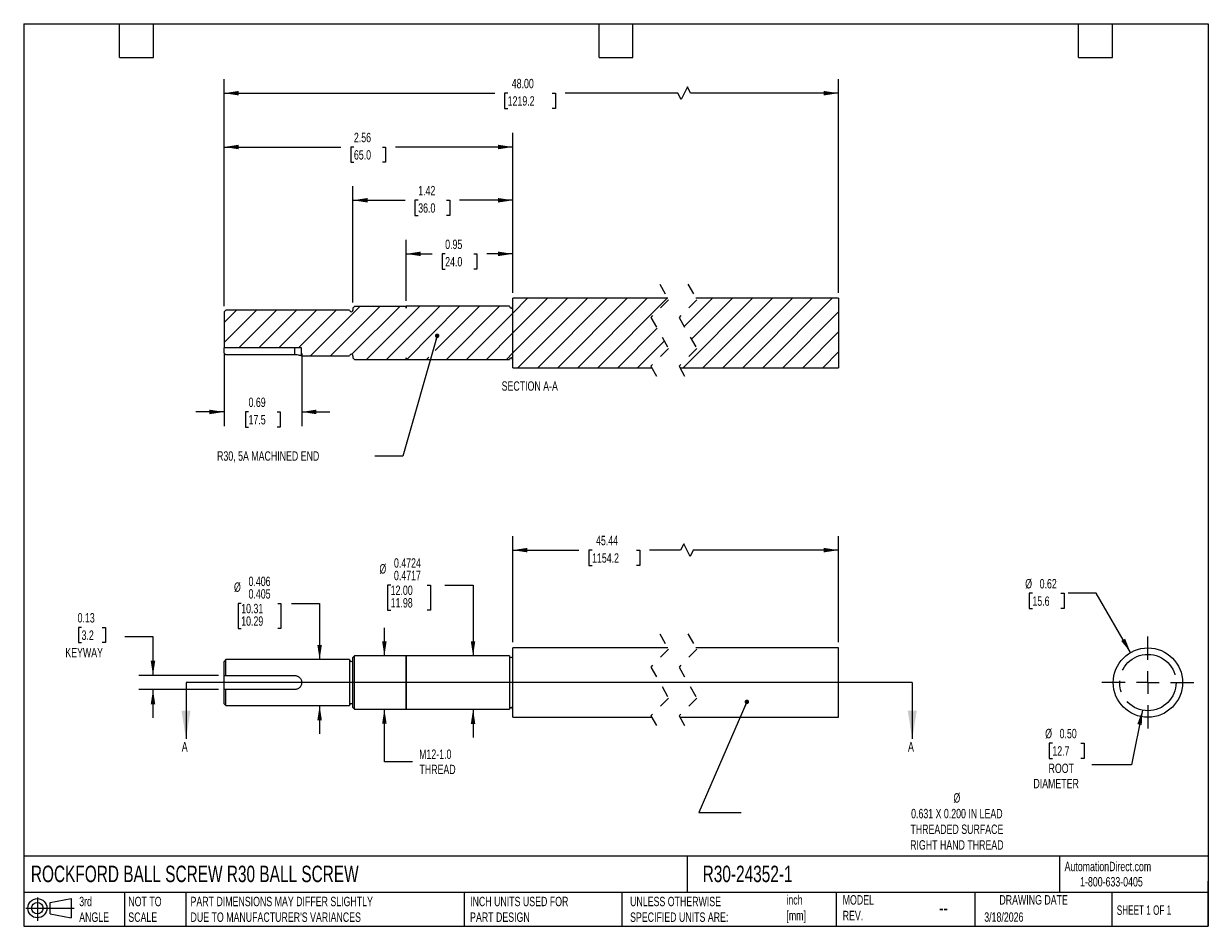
# Model space of a CAD drawing. Header units: inches. Extents: x 0.2 to 10.8, y 0.2 to 8.2.
import ezdxf

# ---------------------------------------------------------------- set-up
doc = ezdxf.new("R2010")
doc.units = ezdxf.units.IN
doc.header["$MEASUREMENT"] = 0
for name, pattern in [('SLD-Center', [0.75, 0.6, -0.05, 0.05, -0.05]), ('SLD-Dashed', [0.075, 0.05, -0.025]), ('SLD-Solid', [0])]:
    doc.linetypes.add(name, pattern=pattern)
for name, color, linetype in [('CENTER', 40, 'SLD-Center'), ('HATCH', 6, 'SLD-Solid'), ('SLD-DEFPOINTS', 7, 'Continuous')]:
    doc.layers.add(name, color=color, linetype=linetype)
doc.layers.add('DIMENSIONS', color=140, linetype='SLD-Solid', lineweight=25)
doc.layers.add('TEXT', color=140, linetype='SLD-Solid', lineweight=25)
doc.styles.add('SLDTEXTSTYLE0', font='TXT', dxfattribs={"width": 0.7})
doc.styles.add('SLDTEXTSTYLE1', font='TXT', dxfattribs={"width": 0.65})
doc.dimstyles.new('SLDDIMSTYLE0', dxfattribs={"dimtxt": 0.084961, "dimasz": 0.13, "dimexe": 0, "dimexo": 0.0625, "dimgap": 0.02124, "dimtad": 0, "dimtih": 1, "dimtoh": 1, "dimrnd": 1e-09, "dimzin": 12, "dimdsep": 46, "dimtxsty": 'SLDTEXTSTYLE0', "dimsah": 1, "dimcen": 0.09, "dimadec": 0, "dimazin": 3, "dimtfac": 1, "dimtofl": 0, "dimtmove": 0, "dimatfit": 3, "dimfxl": 0, "dimfrac": 2, "dimtolj": 1, "dimtzin": 12, "dimarcsym": 0})
doc.dimstyles.new('SLDDIMSTYLE1', dxfattribs={"dimtxt": 0.084961, "dimasz": 0.13, "dimexe": 0, "dimexo": 0.0625, "dimgap": 0.02124, "dimtad": 0, "dimtih": 1, "dimtoh": 1, "dimdec": 4, "dimrnd": 1e-09, "dimdsep": 46, "dimtxsty": 'SLDTEXTSTYLE0', "dimsah": 1, "dimcen": 0.09, "dimadec": 0, "dimazin": 2, "dimlim": 1, "dimtp": -0.0002, "dimtm": 0.0009, "dimtfac": 1, "dimtdec": 4, "dimtmove": 0, "dimatfit": 0, "dimfxl": 0, "dimfrac": 2, "dimtolj": 1, "dimtzin": 4, "dimarcsym": 0})
doc.dimstyles.new('SLDDIMSTYLE2', dxfattribs={"dimtxt": 0.084961, "dimasz": 0.13, "dimexe": 0, "dimexo": 0.0625, "dimgap": 0.02124, "dimtad": 0, "dimtih": 1, "dimtoh": 1, "dimrnd": 1e-09, "dimzin": 12, "dimdsep": 46, "dimtxsty": 'SLDTEXTSTYLE0', "dimsah": 1, "dimcen": 0.09, "dimadec": 0, "dimazin": 3, "dimtfac": 1, "dimtmove": 0, "dimatfit": 0, "dimfxl": 0, "dimfrac": 2, "dimtolj": 1, "dimtzin": 12, "dimarcsym": 0})
doc.dimstyles.new('SLDDIMSTYLE3', dxfattribs={"dimtxt": 0.084961, "dimasz": 0.13, "dimexe": 0, "dimexo": 0.0625, "dimgap": 0.02124, "dimtad": 0, "dimtih": 1, "dimtoh": 1, "dimdec": 3, "dimrnd": 1e-09, "dimdsep": 46, "dimtxsty": 'SLDTEXTSTYLE0', "dimsah": 1, "dimcen": 0.09, "dimadec": 0, "dimazin": 2, "dimlim": 1, "dimtm": 0.001, "dimtfac": 1, "dimtdec": 3, "dimtmove": 0, "dimatfit": 0, "dimfxl": 0, "dimfrac": 2, "dimtolj": 1, "dimtzin": 12, "dimarcsym": 0})
doc.dimstyles.new('SLDDIMSTYLE4', dxfattribs={"dimtxt": 0.084961, "dimasz": 0.13, "dimexe": 0, "dimexo": 0.0625, "dimgap": 0.02124, "dimtad": 0, "dimtih": 1, "dimtoh": 1, "dimrnd": 1e-09, "dimdsep": 46, "dimtxsty": 'SLDTEXTSTYLE0', "dimsah": 1, "dimcen": 0.09, "dimadec": 0, "dimazin": 2, "dimtfac": 1, "dimtmove": 0, "dimatfit": 0, "dimfxl": 0, "dimfrac": 2, "dimtolj": 1, "dimtzin": 12, "dimarcsym": 0})
doc.dimstyles.new('SLDDIMSTYLE5', dxfattribs={"dimtxt": 0.18, "dimasz": 0.04, "dimexe": 0, "dimexo": 0.0625, "dimgap": 0, "dimtad": 0, "dimtih": 1, "dimtoh": 1, "dimdec": 0, "dimrnd": 1e-09, "dimzin": 0, "dimdsep": 46, "dimtxsty": 'Standard', "dimblk1": 'DOT', "dimblk2": 'DOT', "dimsah": 1, "dimcen": 0.09, "dimadec": 0, "dimazin": 0, "dimtfac": 0.04, "dimtdec": 0, "dimtofl": 0, "dimtmove": 0, "dimatfit": 3, "dimldrblk": 'DOT', "dimfxl": 0, "dimfrac": 2, "dimtolj": 1, "dimtzin": 0, "dimarcsym": 0})
doc.dimstyles.new('SLDDIMSTYLE6', dxfattribs={"dimtxt": 0.084961, "dimasz": 0.13, "dimexe": 0, "dimexo": 0.0625, "dimgap": 0.02124, "dimtad": 0, "dimtih": 1, "dimtoh": 1, "dimrnd": 1e-09, "dimzin": 0, "dimdsep": 46, "dimtxsty": 'SLDTEXTSTYLE0', "dimsah": 1, "dimcen": 0, "dimadec": 0, "dimazin": 0, "dimtfac": 1, "dimtofl": 0, "dimtmove": 0, "dimatfit": 3, "dimfxl": 0, "dimfrac": 2, "dimtolj": 1, "dimtzin": 12, "dimarcsym": 0})
doc.dimstyles.new('SLDDIMSTYLE7', dxfattribs={"dimtxt": 0.084961, "dimasz": 0.13, "dimexe": 0, "dimexo": 0.0625, "dimgap": 0.02124, "dimtad": 0, "dimtih": 1, "dimtoh": 1, "dimrnd": 1e-09, "dimdsep": 46, "dimtxsty": 'SLDTEXTSTYLE0', "dimsah": 1, "dimcen": 0, "dimadec": 0, "dimazin": 2, "dimtfac": 1, "dimtofl": 0, "dimtmove": 0, "dimatfit": 3, "dimfxl": 0, "dimfrac": 2, "dimtolj": 1, "dimtzin": 12, "dimarcsym": 0})
doc.dimstyles.new('SLDDIMSTYLE8', dxfattribs={"dimtxt": 0.084961, "dimasz": 0.13, "dimexe": 0, "dimexo": 0.0625, "dimgap": 0.02124, "dimtad": 0, "dimtih": 1, "dimtoh": 1, "dimrnd": 1e-09, "dimdsep": 46, "dimtxsty": 'SLDTEXTSTYLE0', "dimsah": 1, "dimcen": 0.09, "dimadec": 0, "dimazin": 2, "dimtfac": 1, "dimtofl": 0, "dimtmove": 0, "dimatfit": 3, "dimfxl": 0, "dimfrac": 2, "dimtolj": 1, "dimtzin": 12, "dimarcsym": 0})
doc.dimstyles.new('SLDDIMSTYLE9', dxfattribs={"dimtxt": 0.084961, "dimasz": 0.13, "dimexe": 0, "dimexo": 0.0625, "dimgap": 0.02124, "dimtad": 0, "dimtih": 1, "dimtoh": 1, "dimrnd": 1e-09, "dimzin": 4, "dimdsep": 46, "dimtxsty": 'SLDTEXTSTYLE0', "dimsah": 1, "dimcen": 0.09, "dimadec": 0, "dimazin": 1, "dimtfac": 1, "dimtofl": 0, "dimtmove": 0, "dimatfit": 3, "dimfxl": 0, "dimfrac": 2, "dimtolj": 1, "dimtzin": 12, "dimarcsym": 0})

# ---------------------------------------------------------------- blocks, each defined once
blk = doc.blocks.new('Block11')
at = {"color": 7, "linetype": 'SLD-Solid', "lineweight": 18}
for p, q in [((0, 0.113), (0.428, 0.113)), ((0.102, 0.209), (0.102, 0)), ((0.216, 0.164), (0.401, 0.198)), ((0.216, 0.063), (0.216, 0.164)), ((0.401, 0.198), (0.401, 0.029)), ((0.216, 0.063), (0.401, 0.029))]:
    blk.add_line(p, q, dxfattribs=at)
for radius in [0.0846, 0.0506]:
    blk.add_circle((0.102, 0.113), radius, dxfattribs=at)
blk = doc.blocks.new('Block12')
at = {"layer": 'SLD-DEFPOINTS'}
blk.add_blockref('Block11', (0, 0), dxfattribs=at)
blk = doc.blocks.new('_D')
at = {"layer": 'DIMENSIONS'}
for p, q in [((4.585, 2.768), (4.585, 3.709)), ((7.472, 2.768), (7.472, 3.709)), ((4.585, 3.584), (5.172, 3.584)), ((5.288, 3.584), (5.259, 3.584)), ((5.259, 3.584), (5.259, 3.449)), ((5.681, 3.584), (5.71, 3.584)), ((5.71, 3.584), (5.71, 3.449)), ((6.073, 3.584), (5.797, 3.584)), ((6.101, 3.64), (6.073, 3.584)), ((6.156, 3.529), (6.101, 3.64)), ((6.184, 3.584), (6.156, 3.529)), ((7.472, 3.584), (6.184, 3.584)), ((5.259, 3.449), (5.288, 3.449)), ((5.71, 3.449), (5.681, 3.449))]:
    blk.add_line(p, q, dxfattribs=at)
for points in [[(4.585, 3.584), (4.715, 3.564), (4.715, 3.604)], [(7.472, 3.584), (7.342, 3.604), (7.342, 3.564)]]:
    blk.add_solid(points, dxfattribs=at)
at = {"layer": 'DIMENSIONS', "char_height": 0.0833, "attachment_point": 1, "style": 'SLDTEXTSTYLE0'}
for s, insert in [('45.44', (5.323, 3.711)), ('1154.2', (5.288, 3.556))]:
    blk.add_mtext(s, dxfattribs=dict(at, insert=insert))
blk = doc.blocks.new('_D_1')
at = {"layer": 'DIMENSIONS'}
for p, q in [((3.503, 3.274), (3.474, 3.274)), ((3.474, 3.274), (3.474, 3.052)), ((3.826, 3.274), (3.855, 3.274)), ((3.855, 3.274), (3.855, 3.052)), ((3.983, 3.274), (4.233, 3.274)), ((4.233, 3.274), (4.233, 2.647)), ((3.474, 3.052), (3.503, 3.052)), ((3.855, 3.052), (3.826, 3.052)), ((4.233, 2.174), (4.233, 1.924))]:
    blk.add_line(p, q, dxfattribs=at)
for points in [[(4.233, 2.647), (4.253, 2.777), (4.213, 2.777)], [(4.233, 2.174), (4.213, 2.044), (4.253, 2.044)]]:
    blk.add_solid(points, dxfattribs=at)
at = {"layer": 'DIMENSIONS', "char_height": 0.0833, "attachment_point": 1, "style": 'SLDTEXTSTYLE0'}
for s, insert in [('0.4724', (3.532, 3.512)), ('%%c', (3.403, 3.46)), ('0.4717', (3.532, 3.401)), ('12.00', (3.503, 3.27)), ('11.98', (3.503, 3.159))]:
    blk.add_mtext(s, dxfattribs=dict(at, insert=insert))
blk = doc.blocks.new('_D_2')
at = {"layer": 'DIMENSIONS'}
for p, q in [((3.447, 2.646), (3.447, 2.896)), ((3.447, 1.709), (3.447, 2.175)), ((3.697, 1.709), (3.447, 1.709))]:
    blk.add_line(p, q, dxfattribs=at)
for points in [[(3.447, 2.646), (3.467, 2.776), (3.427, 2.776)], [(3.447, 2.175), (3.427, 2.045), (3.467, 2.045)]]:
    blk.add_solid(points, dxfattribs=at)
at = {"layer": 'DIMENSIONS', "char_height": 0.0833, "attachment_point": 1, "style": 'SLDTEXTSTYLE0'}
for s, insert in [('M12-1.0', (3.755, 1.817)), ('THREAD', (3.758, 1.682))]:
    blk.add_mtext(s, dxfattribs=dict(at, insert=insert))
blk = doc.blocks.new('_D_3')
at = {"layer": 'DIMENSIONS'}
for p, q in [((2.178, 3.112), (2.15, 3.112)), ((2.15, 3.112), (2.15, 2.889)), ((2.502, 3.112), (2.53, 3.112)), ((2.53, 3.112), (2.53, 2.889)), ((2.623, 3.112), (2.873, 3.112)), ((2.873, 3.112), (2.873, 2.613)), ((2.15, 2.889), (2.178, 2.889)), ((2.53, 2.889), (2.502, 2.889)), ((2.873, 2.207), (2.873, 1.957))]:
    blk.add_line(p, q, dxfattribs=at)
for points in [[(2.873, 2.613), (2.893, 2.743), (2.853, 2.743)], [(2.873, 2.207), (2.853, 2.077), (2.893, 2.077)]]:
    blk.add_solid(points, dxfattribs=at)
at = {"layer": 'DIMENSIONS', "char_height": 0.0833, "attachment_point": 1, "style": 'SLDTEXTSTYLE0'}
for s, insert in [('%%c', (2.114, 3.298)), ('0.406', (2.243, 3.349)), ('0.405', (2.243, 3.238)), ('10.31', (2.178, 3.108)), ('10.29', (2.178, 2.997))]:
    blk.add_mtext(s, dxfattribs=dict(at, insert=insert))
blk = doc.blocks.new('_D_4')
at = {"layer": 'DIMENSIONS'}
for p, q in [((0.763, 2.899), (0.735, 2.899)), ((0.735, 2.899), (0.735, 2.764)), ((0.945, 2.899), (0.974, 2.899)), ((0.974, 2.899), (0.974, 2.764)), ((0.735, 2.764), (0.763, 2.764)), ((0.974, 2.764), (0.945, 2.764)), ((1.146, 2.82), (1.396, 2.82)), ((1.396, 2.82), (1.396, 2.473)), ((1.976, 2.473), (1.271, 2.473)), ((1.976, 2.348), (1.271, 2.348)), ((1.396, 2.348), (1.396, 2.098))]:
    blk.add_line(p, q, dxfattribs=at)
for points in [[(1.396, 2.473), (1.416, 2.603), (1.376, 2.603)], [(1.396, 2.348), (1.376, 2.218), (1.416, 2.218)]]:
    blk.add_solid(points, dxfattribs=at)
at = {"layer": 'DIMENSIONS', "char_height": 0.0833, "attachment_point": 1, "style": 'SLDTEXTSTYLE0'}
for s, insert in [('0.13', (0.728, 3.026)), ('3.2', (0.763, 2.872)), ('KEYWAY', (0.619, 2.718))]:
    blk.add_mtext(s, dxfattribs=dict(at, insert=insert))
blk = doc.blocks.new('_Dot')
at = {"color": 0, "linetype": 'ByBlock', "lineweight": -2}
blk.add_line((-0.5, 0), (-1, 0), dxfattribs=at)
at = {"color": 0, "linetype": 'ByBlock', "const_width": 0.5}
blk.add_lwpolyline([(-0.25, 0, 1), (0.25, 0, 1)], format="xyb", close=True, dxfattribs=at)
blk = doc.blocks.new('_D_5')
at = {"layer": 'DIMENSIONS'}
for p, q in [((10.166, 2.165), (10.07, 1.682)), ((9.368, 1.873), (9.34, 1.873)), ((9.34, 1.873), (9.34, 1.738)), ((9.621, 1.873), (9.649, 1.873)), ((9.649, 1.873), (9.649, 1.738)), ((9.34, 1.738), (9.368, 1.738)), ((9.649, 1.738), (9.621, 1.738)), ((10.07, 1.682), (9.717, 1.682))]:
    blk.add_line(p, q, dxfattribs=at)
blk.add_solid([(10.166, 2.165), (10.121, 2.042), (10.16, 2.034)], dxfattribs=at)
at = {"layer": 'DIMENSIONS', "char_height": 0.0833, "attachment_point": 1, "style": 'SLDTEXTSTYLE0'}
for s, insert in [('%%c', (9.304, 2)), ('0.50', (9.432, 2)), ('12.7', (9.368, 1.846)), ('ROOT', (9.334, 1.692)), ('DIAMETER', (9.2, 1.557))]:
    blk.add_mtext(s, dxfattribs=dict(at, insert=insert))
blk = doc.blocks.new('_D_6')
at = {"layer": 'DIMENSIONS'}
for p, q in [((9.191, 3.202), (9.162, 3.202)), ((9.162, 3.202), (9.162, 3.067)), ((9.443, 3.202), (9.472, 3.202)), ((9.472, 3.202), (9.472, 3.067)), ((9.757, 3.202), (9.507, 3.202)), ((10.061, 2.677), (9.757, 3.202)), ((9.162, 3.067), (9.191, 3.067)), ((9.472, 3.067), (9.443, 3.067))]:
    blk.add_line(p, q, dxfattribs=at)
blk.add_solid([(10.061, 2.677), (10.013, 2.799), (9.978, 2.779)], dxfattribs=at)
at = {"layer": 'DIMENSIONS', "char_height": 0.0833, "attachment_point": 1, "style": 'SLDTEXTSTYLE0'}
for s, insert in [('%%c', (9.127, 3.328)), ('0.62', (9.255, 3.328)), ('15.6', (9.191, 3.174))]:
    blk.add_mtext(s, dxfattribs=dict(at, insert=insert))
blk = doc.blocks.new('SW_CENTERMARKSYMBOL_0')
at = {"layer": 'CENTER', "color": 0}
for p, q in [((0, 0.2), (0, 0.4075)), ((-0.2, 0), (-0.4075, 0)), ((0, 0), (-0.1, 0)), ((0, 0), (0, 0.1)), ((0, 0), (0, -0.1)), ((0, 0), (0.1, 0)), ((0.2, 0), (0.4075, 0)), ((0, -0.2), (0, -0.4075))]:
    blk.add_line(p, q, dxfattribs=at)
blk = doc.blocks.new('_D_7')
at = {"layer": 'DIMENSIONS'}
for p, q in [((2.026, 5.328), (2.026, 4.684)), ((2.714, 5.328), (2.714, 4.684)), ((2.026, 4.809), (1.776, 4.809)), ((2.243, 4.809), (2.215, 4.809)), ((2.215, 4.809), (2.215, 4.674)), ((2.496, 4.809), (2.524, 4.809)), ((2.524, 4.809), (2.524, 4.674)), ((2.714, 4.809), (2.964, 4.809)), ((2.215, 4.674), (2.243, 4.674)), ((2.524, 4.674), (2.496, 4.674))]:
    blk.add_line(p, q, dxfattribs=at)
for points in [[(2.026, 4.809), (1.896, 4.829), (1.896, 4.789)], [(2.714, 4.809), (2.844, 4.789), (2.844, 4.829)]]:
    blk.add_solid(points, dxfattribs=at)
at = {"layer": 'DIMENSIONS', "char_height": 0.0833, "attachment_point": 1, "style": 'SLDTEXTSTYLE0'}
for s, insert in [('0.69', (2.243, 4.936)), ('17.5', (2.243, 4.782))]:
    blk.add_mtext(s, dxfattribs=dict(at, insert=insert))
blk = doc.blocks.new('_D_8')
at = {"layer": 'DIMENSIONS'}
for p, q in [((3.64, 5.795), (3.64, 6.335)), ((4.585, 5.866), (4.585, 6.335)), ((3.64, 6.21), (3.871, 6.21)), ((3.986, 6.21), (3.958, 6.21)), ((3.958, 6.21), (3.958, 6.075)), ((4.239, 6.21), (4.267, 6.21)), ((4.267, 6.21), (4.267, 6.075)), ((4.585, 6.21), (4.354, 6.21)), ((3.958, 6.075), (3.986, 6.075)), ((4.267, 6.075), (4.239, 6.075))]:
    blk.add_line(p, q, dxfattribs=at)
for points in [[(3.64, 6.21), (3.77, 6.19), (3.77, 6.23)], [(4.585, 6.21), (4.455, 6.23), (4.455, 6.19)]]:
    blk.add_solid(points, dxfattribs=at)
at = {"layer": 'DIMENSIONS', "char_height": 0.0833, "attachment_point": 1, "style": 'SLDTEXTSTYLE0'}
for s, insert in [('0.95', (3.986, 6.336)), ('24.0', (3.986, 6.182))]:
    blk.add_mtext(s, dxfattribs=dict(at, insert=insert))
blk = doc.blocks.new('_D_9')
at = {"layer": 'DIMENSIONS'}
for p, q in [((3.168, 5.779), (3.168, 6.81)), ((4.585, 5.866), (4.585, 6.81)), ((3.168, 6.685), (3.632, 6.685)), ((3.747, 6.685), (3.718, 6.685)), ((3.718, 6.685), (3.718, 6.55)), ((3.999, 6.685), (4.028, 6.685)), ((4.028, 6.685), (4.028, 6.55)), ((4.585, 6.685), (4.114, 6.685)), ((3.718, 6.55), (3.747, 6.55)), ((4.028, 6.55), (3.999, 6.55))]:
    blk.add_line(p, q, dxfattribs=at)
for points in [[(3.168, 6.685), (3.298, 6.665), (3.298, 6.705)], [(4.585, 6.685), (4.455, 6.705), (4.455, 6.665)]]:
    blk.add_solid(points, dxfattribs=at)
at = {"layer": 'DIMENSIONS', "char_height": 0.0833, "attachment_point": 1, "style": 'SLDTEXTSTYLE0'}
for s, insert in [('1.42', (3.747, 6.812)), ('36.0', (3.747, 6.658))]:
    blk.add_mtext(s, dxfattribs=dict(at, insert=insert))
blk = doc.blocks.new('_D_10')
at = {"layer": 'DIMENSIONS'}
for p, q in [((2.026, 5.747), (2.026, 7.282)), ((4.585, 5.866), (4.585, 7.282)), ((2.026, 7.157), (3.062, 7.157)), ((3.177, 7.157), (3.149, 7.157)), ((3.149, 7.157), (3.149, 7.022)), ((3.43, 7.157), (3.458, 7.157)), ((3.458, 7.157), (3.458, 7.022)), ((4.585, 7.157), (3.545, 7.157)), ((3.149, 7.022), (3.177, 7.022)), ((3.458, 7.022), (3.43, 7.022))]:
    blk.add_line(p, q, dxfattribs=at)
for points in [[(2.026, 7.157), (2.156, 7.137), (2.156, 7.177)], [(4.585, 7.157), (4.455, 7.177), (4.455, 7.137)]]:
    blk.add_solid(points, dxfattribs=at)
at = {"layer": 'DIMENSIONS', "char_height": 0.0833, "attachment_point": 1, "style": 'SLDTEXTSTYLE0'}
for s, insert in [('2.56', (3.177, 7.283)), ('65.0', (3.177, 7.129))]:
    blk.add_mtext(s, dxfattribs=dict(at, insert=insert))
blk = doc.blocks.new('_D_11')
at = {"layer": 'DIMENSIONS'}
for p, q in [((2.026, 5.747), (2.026, 7.759)), ((6.133, 7.69), (6.077, 7.579)), ((6.16, 7.634), (6.133, 7.69)), ((7.472, 5.866), (7.472, 7.759)), ((2.026, 7.634), (4.425, 7.634)), ((4.54, 7.634), (4.512, 7.634)), ((4.512, 7.634), (4.512, 7.499)), ((4.934, 7.634), (4.963, 7.634)), ((4.963, 7.634), (4.963, 7.499)), ((6.049, 7.634), (5.049, 7.634)), ((6.077, 7.579), (6.049, 7.634)), ((7.472, 7.634), (6.16, 7.634)), ((4.512, 7.499), (4.54, 7.499)), ((4.963, 7.499), (4.934, 7.499))]:
    blk.add_line(p, q, dxfattribs=at)
for points in [[(2.026, 7.634), (2.156, 7.614), (2.156, 7.654)], [(7.472, 7.634), (7.342, 7.654), (7.342, 7.614)]]:
    blk.add_solid(points, dxfattribs=at)
at = {"layer": 'DIMENSIONS', "char_height": 0.0833, "attachment_point": 1, "style": 'SLDTEXTSTYLE0'}
for s, insert in [('48.00', (4.576, 7.761)), ('1219.2', (4.54, 7.607))]:
    blk.add_mtext(s, dxfattribs=dict(at, insert=insert))
blk = doc.blocks.new('SW_HATCH_0')
at = {"layer": 'HATCH', "color": 0}
for p, q in [((-1.52, 0.12), (-1.389, 0.251)), ((-1.52, -0.056), (-1.212, 0.251)), ((-1.52, -0.233), (-1.036, 0.251)), ((-1.52, 0.12), (-1.389, 0.251)), ((-1.52, -0.056), (-1.212, 0.251)), ((-1.52, -0.233), (-1.036, 0.251)), ((-1.52, 0.12), (-1.389, 0.251)), ((-1.52, -0.056), (-1.212, 0.251)), ((-1.52, -0.233), (-1.036, 0.251)), ((-1.474, -0.364), (-0.859, 0.251)), ((-1.474, -0.364), (-0.859, 0.251)), ((-1.474, -0.364), (-0.859, 0.251)), ((-1.297, -0.364), (-0.682, 0.251)), ((-1.297, -0.364), (-0.682, 0.251)), ((-1.297, -0.364), (-0.682, 0.251)), ((-1.12, -0.364), (-0.505, 0.251)), ((-1.12, -0.364), (-0.505, 0.251)), ((-1.12, -0.364), (-0.505, 0.251)), ((-0.944, -0.364), (-0.329, 0.251)), ((-0.944, -0.364), (-0.329, 0.251)), ((-0.944, -0.364), (-0.329, 0.251)), ((-0.767, -0.364), (-0.152, 0.251)), ((-0.767, -0.364), (-0.152, 0.251)), ((-0.767, -0.364), (-0.152, 0.251)), ((-0.01, -0.364), (0.605, 0.251)), ((-0.01, -0.364), (0.605, 0.251)), ((-0.01, -0.364), (0.605, 0.251)), ((0, 0), (0.251, 0.251)), ((0, 0), (0.251, 0.251)), ((0, 0), (0.251, 0.251)), ((0.064, -0.112), (0.428, 0.251)), ((0.064, -0.112), (0.428, 0.251)), ((0.064, -0.112), (0.428, 0.251)), ((0.166, -0.364), (0.781, 0.251)), ((0.166, -0.364), (0.781, 0.251)), ((0.166, -0.364), (0.781, 0.251)), ((0.343, -0.364), (0.958, 0.251)), ((0.343, -0.364), (0.958, 0.251)), ((0.343, -0.364), (0.958, 0.251)), ((0.52, -0.364), (1.135, 0.251)), ((0.52, -0.364), (1.135, 0.251)), ((0.52, -0.364), (1.135, 0.251)), ((0.697, -0.364), (1.312, 0.251)), ((0.697, -0.364), (1.312, 0.251)), ((0.697, -0.364), (1.312, 0.251)), ((-4.079, 0.036), (-3.969, 0.147)), ((-4.079, -0.141), (-3.792, 0.147)), ((-4.079, 0.036), (-3.969, 0.147)), ((-4.079, -0.141), (-3.792, 0.147)), ((-4.079, 0.036), (-3.969, 0.147)), ((-4.079, -0.141), (-3.792, 0.147)), ((-3.949, -0.187), (-3.615, 0.147)), ((-3.949, -0.187), (-3.615, 0.147)), ((-3.949, -0.187), (-3.615, 0.147)), ((-3.772, -0.187), (-3.438, 0.147)), ((-3.772, -0.187), (-3.438, 0.147)), ((-3.772, -0.187), (-3.438, 0.147)), ((-3.595, -0.187), (-3.261, 0.147)), ((-3.595, -0.187), (-3.261, 0.147)), ((-3.595, -0.187), (-3.261, 0.147)), ((-3.418, -0.187), (-3.085, 0.147)), ((-3.418, -0.187), (-3.085, 0.147)), ((-3.418, -0.187), (-3.085, 0.147)), ((-3.314, -0.259), (-2.875, 0.179)), ((-3.314, -0.259), (-2.875, 0.179)), ((-3.314, -0.259), (-2.875, 0.179)), ((-3.137, -0.259), (-2.698, 0.179)), ((-3.137, -0.259), (-2.698, 0.179)), ((-3.137, -0.259), (-2.698, 0.179)), ((-2.946, -0.245), (-2.522, 0.179)), ((-2.946, -0.245), (-2.522, 0.179)), ((-2.946, -0.245), (-2.522, 0.179)), ((-2.816, -0.292), (-2.344, 0.18)), ((-2.816, -0.292), (-2.344, 0.18)), ((-2.816, -0.292), (-2.344, 0.18)), ((-2.639, -0.292), (-2.167, 0.18)), ((-2.639, -0.292), (-2.167, 0.18)), ((-2.639, -0.292), (-2.167, 0.18)), ((-2.463, -0.293), (-1.991, 0.18)), ((-2.463, -0.293), (-1.991, 0.18)), ((-2.463, -0.293), (-1.991, 0.18)), ((-2.207, -0.213), (-1.814, 0.18)), ((-2.207, -0.213), (-1.814, 0.18)), ((-2.207, -0.213), (-1.814, 0.18)), ((-2.11, -0.293), (-1.637, 0.18)), ((-2.11, -0.293), (-1.637, 0.18)), ((-2.11, -0.293), (-1.637, 0.18)), ((-1.933, -0.293), (-1.52, 0.12)), ((-1.933, -0.293), (-1.52, 0.12)), ((-1.933, -0.293), (-1.52, 0.12)), ((0.874, -0.364), (1.367, 0.13)), ((0.874, -0.364), (1.367, 0.13)), ((0.874, -0.364), (1.367, 0.13)), ((-1.756, -0.293), (-1.52, -0.056)), ((-1.756, -0.293), (-1.52, -0.056)), ((-1.756, -0.293), (-1.52, -0.056)), ((-0.59, -0.364), (-0.241, -0.015)), ((-0.59, -0.364), (-0.241, -0.015)), ((-0.59, -0.364), (-0.241, -0.015)), ((1.05, -0.364), (1.367, -0.047)), ((1.05, -0.364), (1.367, -0.047)), ((1.05, -0.364), (1.367, -0.047)), ((-0.413, -0.364), (-0.177, -0.128)), ((-0.413, -0.364), (-0.177, -0.128)), ((-0.413, -0.364), (-0.177, -0.128)), ((-2.287, -0.293), (-2.265, -0.271)), ((-2.287, -0.293), (-2.265, -0.271)), ((-2.287, -0.293), (-2.265, -0.271)), ((-1.579, -0.293), (-1.52, -0.233)), ((-1.579, -0.293), (-1.52, -0.233)), ((-1.579, -0.293), (-1.52, -0.233)), ((1.227, -0.364), (1.367, -0.224)), ((1.227, -0.364), (1.367, -0.224)), ((1.227, -0.364), (1.367, -0.224))]:
    blk.add_line(p, q, dxfattribs=at)

msp = doc.modelspace()

# ---------------------------------------------------------------- linework, layer by layer
at = {"color": 7, "linetype": 'SLD-Dashed', "lineweight": 18}
for p, q in [((5.88732, 5.94113), (5.96606, 5.80362)), ((6.13732, 5.94113), (6.21606, 5.80362)), ((5.96606, 5.80362), (5.80858, 5.64614)), ((6.21606, 5.80362), (6.05858, 5.64614)), ((5.80858, 5.64614), (5.96606, 5.37112)), ((6.05858, 5.64614), (6.21606, 5.37112)), ((5.96606, 5.37112), (5.80858, 5.21364)), ((6.21606, 5.37112), (6.05858, 5.21364)), ((5.80858, 5.21364), (5.88732, 5.07613)), ((6.05858, 5.21364), (6.13732, 5.07613)), ((5.88732, 2.84296), (5.96606, 2.70545)), ((6.13732, 2.84296), (6.21606, 2.70545)), ((5.96606, 2.70545), (5.80858, 2.54797)), ((6.21606, 2.70545), (6.05858, 2.54797)), ((5.80858, 2.54797), (5.96606, 2.27295)), ((6.05858, 2.54797), (6.21606, 2.27295)), ((5.96606, 2.27295), (5.80858, 2.11547)), ((6.21606, 2.27295), (6.05858, 2.11547)), ((5.80858, 2.11547), (5.88732, 1.97796)), ((6.05858, 2.11547), (6.13732, 1.97796))]:
    msp.add_line(p, q, dxfattribs=at)
for p, q in [((5.9589, 5.81613), (4.58513, 5.81613)), ((4.58513, 5.20113), (4.58513, 5.81613)), ((7.47226, 5.81613), (6.2089, 5.81613)), ((7.47226, 5.81613), (7.47226, 5.20113)), ((2.04113, 5.71163), (2.02613, 5.69663)), ((2.02613, 5.69663), (2.02613, 5.37803)), ((3.13813, 5.71163), (2.04113, 5.71163)), ((3.18313, 5.74433), (3.16812, 5.72933)), ((3.16812, 5.72933), (3.16812, 5.71163)), ((3.63993, 5.74433), (3.18313, 5.74433)), ((3.63993, 5.72993), (3.63993, 5.74433)), ((4.55512, 5.74493), (3.64013, 5.74493)), ((3.64013, 5.74493), (3.64013, 5.72993)), ((4.58513, 5.27233), (4.58513, 5.74493)), ((2.71363, 5.37803), (2.02613, 5.37803)), ((2.02613, 5.33132), (2.02613, 5.37803)), ((2.65112, 5.37803), (2.65112, 5.31549)), ((2.71363, 5.30563), (2.71363, 5.37803)), ((2.65112, 5.31549), (2.04113, 5.31549)), ((2.71363, 5.30563), (3.13813, 5.30563)), ((3.16812, 5.30563), (3.16812, 5.28793)), ((3.16812, 5.28793), (3.18313, 5.27293)), ((3.18313, 5.27293), (3.63993, 5.27293)), ((3.63993, 5.27293), (3.63993, 5.28733)), ((3.64013, 5.28733), (3.64013, 5.27233)), ((3.64013, 5.27233), (4.55512, 5.27233)), ((4.58513, 5.20113), (5.81575, 5.20113)), ((6.06575, 5.20113), (7.47226, 5.20113)), ((3.18313, 2.64616), (3.16812, 2.63116)), ((3.16812, 2.41046), (3.16812, 2.63116)), ((3.63993, 2.64616), (3.18313, 2.64616)), ((3.18313, 2.17476), (3.18313, 2.64616)), ((3.63993, 2.64616), (3.63993, 2.17476)), ((4.55512, 2.64676), (3.64013, 2.64676)), ((3.64013, 2.17416), (3.64013, 2.64676)), ((4.55512, 2.64676), (4.55512, 2.17416)), ((5.9589, 2.71796), (4.58513, 2.71796)), ((4.58513, 2.10296), (4.58513, 2.71796)), ((7.47226, 2.71796), (6.2089, 2.71796)), ((7.47226, 2.41046), (7.47226, 2.71796)), ((2.04113, 2.61346), (2.02613, 2.59846)), ((2.02613, 2.47296), (2.02613, 2.59846)), ((3.13813, 2.61346), (2.04113, 2.61346)), ((2.04113, 2.47296), (2.04113, 2.61346)), ((3.13813, 2.61346), (3.13813, 2.20746)), ((2.02613, 2.47296), (2.04113, 2.47296)), ((2.02613, 2.34796), (2.02613, 2.47296)), ((2.04113, 2.47296), (2.65112, 2.47296)), ((2.02613, 2.22246), (2.02613, 2.34796)), ((2.04113, 2.34796), (2.02613, 2.34796)), ((2.04113, 2.20746), (2.04113, 2.34796)), ((2.65112, 2.34796), (2.04113, 2.34796)), ((3.16812, 2.18976), (3.16812, 2.41046)), ((7.47226, 2.10296), (7.47226, 2.41046)), ((2.02613, 2.22246), (2.04113, 2.20746)), ((2.04113, 2.20746), (3.13813, 2.20746)), ((3.16812, 2.18976), (3.18313, 2.17476)), ((3.18313, 2.17476), (3.63993, 2.17476)), ((3.64013, 2.17416), (4.55512, 2.17416)), ((4.58513, 2.10296), (5.81575, 2.10296)), ((6.06575, 2.10296), (7.47226, 2.10296))]:
    msp.add_line(p, q)
msp.add_circle((10.21452, 2.41046), 0.3075)
for centre, start, end in [((3.15312, 5.71162), 179.99895, 0.00105), ((4.57013, 5.74493), 180.003431, 359.996569), ((3.15312, 5.30563), 359.99895, 180.00105), ((4.57013, 5.27232), 0.003431, 179.996569), ((4.57013, 2.64676), 180.003431, 359.996569), ((3.15312, 2.61346), 179.99895, 0.00105), ((3.15312, 2.20746), 359.99895, 180.00105), ((4.57013, 2.17416), 0.003431, 179.996569)]:
    msp.add_arc(centre, 0.015, start, end)
for points, knots in [([(2.04113, 5.31549), (2.0383, 5.31846), (2.03329, 5.32373), (2.0283, 5.32902), (2.02613, 5.33132)], [0, 0, 0, 0, 0.56435893, 1, 1, 1, 1]), ([(2.71363, 5.30563), (2.71324, 5.30574), (2.71169, 5.30622), (2.70567, 5.30798), (2.6933, 5.31118), (2.67801, 5.31383), (2.66317, 5.31527), (2.65518, 5.31541), (2.65112, 5.31549)], [0, 0, 0, 0, 0.01916881, 0.07659524, 0.29612515, 0.6225242, 0.80851239, 1, 1, 1, 1]), ([(2.65112, 2.47296), (2.65517, 2.47274), (2.66326, 2.47229), (2.67889, 2.46741), (2.69644, 2.45596), (2.70798, 2.43843), (2.71295, 2.42271), (2.7134, 2.41454), (2.71363, 2.41046)], [0, 0, 0, 0, 0.12374661, 0.24791913, 0.49830874, 0.749937, 0.87502046, 1, 1, 1, 1]), ([(2.71363, 2.41046), (2.7134, 2.40643), (2.71295, 2.39834), (2.70808, 2.38272), (2.69664, 2.36518), (2.67912, 2.35361), (2.66339, 2.34865), (2.6552, 2.34819), (2.65112, 2.34796)], [0, 0, 0, 0, 0.12350388, 0.24780748, 0.49801492, 0.74940324, 0.87510537, 1, 1, 1, 1])]:
    msp.add_open_spline(points, degree=3, knots=knots)
at = {"layer": 'CENTER', "linetype": 'SLD-Center'}
msp.add_circle((10.21452, 2.41046), 0.25, dxfattribs=at)
at = {"layer": 'TEXT'}
for p, q in [((0.25, 8.25), (10.75, 8.25)), ((0.25, 8.25), (0.25, 0.25)), ((1.1, 7.95), (1.1, 8.25)), ((1.4, 7.95), (1.4, 8.25)), ((5.35, 7.95), (5.35, 8.25)), ((5.65, 7.95), (5.65, 8.25)), ((9.6, 7.95), (9.6, 8.25)), ((9.9, 7.95), (9.9, 8.25)), ((10.75, 8.25), (10.75, 0.25)), ((1.1, 7.95), (1.4, 7.95)), ((5.35, 7.95), (5.65, 7.95)), ((9.6, 7.95), (9.9, 7.95)), ((8.12579, 2.41046), (1.68867, 2.41046)), ((10.75, 0.87111), (0.25, 0.87111)), ((6.13224, 0.87111), (6.13224, 0.55)), ((9.4321, 0.87111), (9.4321, 0.55)), ((10.75, 0.25), (10.75, 0.65)), ((10.75, 0.55), (0.25, 0.55)), ((1.14349, 0.55), (1.14349, 0.25)), ((1.68651, 0.55), (1.68651, 0.25)), ((4.15292, 0.55), (4.15292, 0.25)), ((5.5511, 0.55), (5.5511, 0.25)), ((7.45278, 0.55), (7.45278, 0.25)), ((8.67974, 0.55), (8.67974, 0.25)), ((9.89562, 0.55), (9.89562, 0.25)), ((0.25, 0.25), (10.75, 0.25))]:
    msp.add_line(p, q, dxfattribs=at)
at = {"layer": 'TEXT', "linetype": 'SLD-Solid'}
for p, q in [((1.68867, 2.41046), (1.68867, 1.91046)), ((8.12579, 2.41046), (8.12579, 1.91046))]:
    msp.add_line(p, q, dxfattribs=at)
at = {"layer": 'TEXT'}
for points in [[(1.68867, 1.91046), (1.72867, 2.16046), (1.64867, 2.16046)], [(8.12579, 1.91046), (8.16579, 2.16046), (8.08579, 2.16046)]]:
    msp.add_solid(points, dxfattribs=at)

# ---------------------------------------------------------------- block references
at = {"layer": 'CENTER'}
msp.add_blockref('SW_CENTERMARKSYMBOL_0', (10.21452, 2.41046), dxfattribs=at)
at = {"layer": 'HATCH'}
msp.add_blockref('SW_HATCH_0', (6.10504, 5.56501), dxfattribs=at)
at = {"layer": 'SLD-DEFPOINTS'}
msp.add_blockref('Block12', (0.26921, 0.2974), dxfattribs=at)

# ---------------------------------------------------------------- texts
at = {"layer": 'TEXT'}
for s, insert, char_height, attachment_point, style in [('SECTION A-A', (4.73555, 5.08038), 0.0833333, 2, 'SLDTEXTSTYLE0'), ('R30, 5A MACHINED END', (1.96405, 4.45999), 0.0833333, 1, 'SLDTEXTSTYLE0'), ('A', (1.65072, 1.88346), 0.08496, 1, 'SLDTEXTSTYLE0'), ('A', (8.08783, 1.88346), 0.08496, 1, 'SLDTEXTSTYLE0'), ('%%c^J0.631 X 0.200 IN LEAD^JTHREADED SURFACE^JRIGHT HAND THREAD', (8.52132, 1.42969), 0.0833333, 2, 'SLDTEXTSTYLE0'), ('ROCKFORD BALL SCREW R30 BALL SCREW', (0.31361, 0.78747), 0.1458333, 1, 'SLDTEXTSTYLE0'), ('R30-24352-1', (6.26802, 0.78747), 0.1458333, 1, 'SLDTEXTSTYLE0'), ('AutomationDirect.com', (9.47618, 0.82191), 0.0833333, 1, 'SLDTEXTSTYLE0'), ('1-800-633-0405', (9.61384, 0.6865), 0.0833333, 1, 'SLDTEXTSTYLE0'), ('inch^J[mm]', (7.01039, 0.52606), 0.083333, 1, 'SLDTEXTSTYLE0'), ('MODEL ^JREV.', (7.5092, 0.52614), 0.0833333, 1, 'SLDTEXTSTYLE0'), ('DRAWING DATE', (9.20178, 0.52614), 0.0833333, 2, 'SLDTEXTSTYLE0'), ('3rd^JANGLE', (0.74214, 0.51168), 0.083333, 1, 'SLDTEXTSTYLE0'), ('NOT TO^JSCALE', (1.17743, 0.51168), 0.0833333, 1, 'SLDTEXTSTYLE0'), ("PART DIMENSIONS MAY DIFFER SLIGHTLY ^JDUE TO MANUFACTURER'S VARIANCES", (1.72884, 0.51168), 0.0833333, 1, 'SLDTEXTSTYLE0'), ('INCH UNITS USED FOR ^JPART DESIGN', (4.20683, 0.51168), 0.0833333, 1, 'SLDTEXTSTYLE0'), ('UNLESS OTHERWISE ^JSPECIFIED UNITS ARE:', (5.62477, 0.51168), 0.0833333, 1, 'SLDTEXTSTYLE0'), ('SHEET 1 OF 1', (9.93863, 0.4351), 0.0833333, 1, 'SLDTEXTSTYLE1'), ('--', (8.36331, 0.47542), 0.125, 1, 'SLDTEXTSTYLE0'), ('3/18/2026', (8.76428, 0.37365), 0.083333, 1, 'SLDTEXTSTYLE0')]:
    msp.add_mtext(s, dxfattribs=dict(at, insert=insert, char_height=char_height, attachment_point=attachment_point, style=style))

# ---------------------------------------------------------------- dimensions: what is measured, and where the dimension line sits
at = {"layer": 'DIMENSIONS'}
for base, p1, p2, text, dimstyle, picture, middle in [((7.47226, 7.63413), (2.02613, 5.69663), (7.47226, 5.81613), '48.00', 'SLDDIMSTYLE9', '_D_11', (4.73724, 7.63413)), ((4.58513, 3.5841), (7.47226, 2.71796), (4.58513, 2.71796), '45.44', 'SLDDIMSTYLE0', '_D', (5.48447, 3.5841))]:
    dim = msp.add_linear_dim(base=base, p1=p1, p2=p2, text=text, dimstyle=dimstyle, dxfattribs=at)
    dim.commit()
    dim.dimension.update_dxf_attribs({"geometry": picture, "text_midpoint": middle, "dimtype": 160})
for base, p1, p2, dimstyle, picture, middle in [((2.02613, 7.15661), (4.58513, 5.81613), (2.02613, 5.69663), 'SLDDIMSTYLE0', '_D_10', (3.30353, 7.15661)), ((4.58513, 6.68529), (3.16813, 5.72933), (4.58513, 5.81613), 'SLDDIMSTYLE0', '_D_9', (3.87289, 6.68529)), ((3.6401257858, 6.2097985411), (4.5851257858, 5.8161251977), (3.6401257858, 5.7449251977), 'SLDDIMSTYLE8', '_D_8', (4.1126080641, 6.2097985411)), ((2.02613, 4.80928), (2.71363, 5.37803), (2.02613, 5.37803), 'SLDDIMSTYLE4', '_D_7', (2.3695, 4.80928))]:
    dim = msp.add_linear_dim(base=base, p1=p1, p2=p2, dimstyle=dimstyle, dxfattribs=at)
    dim.commit()
    dim.dimension.update_dxf_attribs({"geometry": picture, "text_midpoint": middle, "dimtype": 160})
for base, p1, p2, text, dimstyle, picture, middle in [((4.23265, 2.17416), (4.55513, 2.64676), (4.55513, 2.17416), '%%c<>', 'SLDDIMSTYLE1', '_D_1', (4.23265, 3.27413)), ((2.8728, 2.20746), (3.13813, 2.61346), (3.13813, 2.20746), '%%c<>', 'SLDDIMSTYLE3', '_D_3', (2.8728, 3.11166)), ((1.3962045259, 2.4729629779), (2.0261257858, 2.3479629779), (2.0261257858, 2.4729629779), '<>\\PKEYWAY', 'SLDDIMSTYLE4', '_D_4', (1.3962045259, 2.8198766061)), ((3.44746, 2.17476), (3.63993, 2.64616), (3.63993, 2.17476), 'M12-1.0\\PTHREAD', 'SLDDIMSTYLE2', '_D_2', (3.44746, 1.70926))]:
    dim = msp.add_linear_dim(base=base, p1=p1, p2=p2, angle=90, text=text, dimstyle=dimstyle, dxfattribs=at)
    dim.commit()
    dim.dimension.update_dxf_attribs({"geometry": picture, "text_midpoint": middle, "dimtype": 160})
dim = msp.add_diameter_dim_2p(p1=(10.36827, 2.14416), p2=(10.06077, 2.67677), dimstyle='SLDDIMSTYLE7', dxfattribs=at)
dim.commit()
dim.dimension.update_dxf_attribs({"geometry": '_D_6', "text_midpoint": (9.31712, 3.20206), "dimtype": 163})
dim = msp.add_diameter_dim_2p(p1=(10.26323, 2.65567), p2=(10.1658, 2.16526), text='<>\\PROOT\\PDIAMETER', dimstyle='SLDDIMSTYLE6', dxfattribs=at)
dim.commit()
dim.dimension.update_dxf_attribs({"geometry": '_D_5', "text_midpoint": (9.49442, 1.72639), "dimtype": 163})

# ---------------------------------------------------------------- leaders
at = {"layer": 'TEXT'}
for points in [[(3.91496, 5.4841), (3.61164, 4.41838), (3.36164, 4.41838)], [(6.66018, 2.23927), (6.23372, 1.25976), (6.60989, 1.25976)]]:
    msp.add_leader(points, dimstyle='SLDDIMSTYLE5', dxfattribs=at)

doc.saveas('drawing.dxf')
